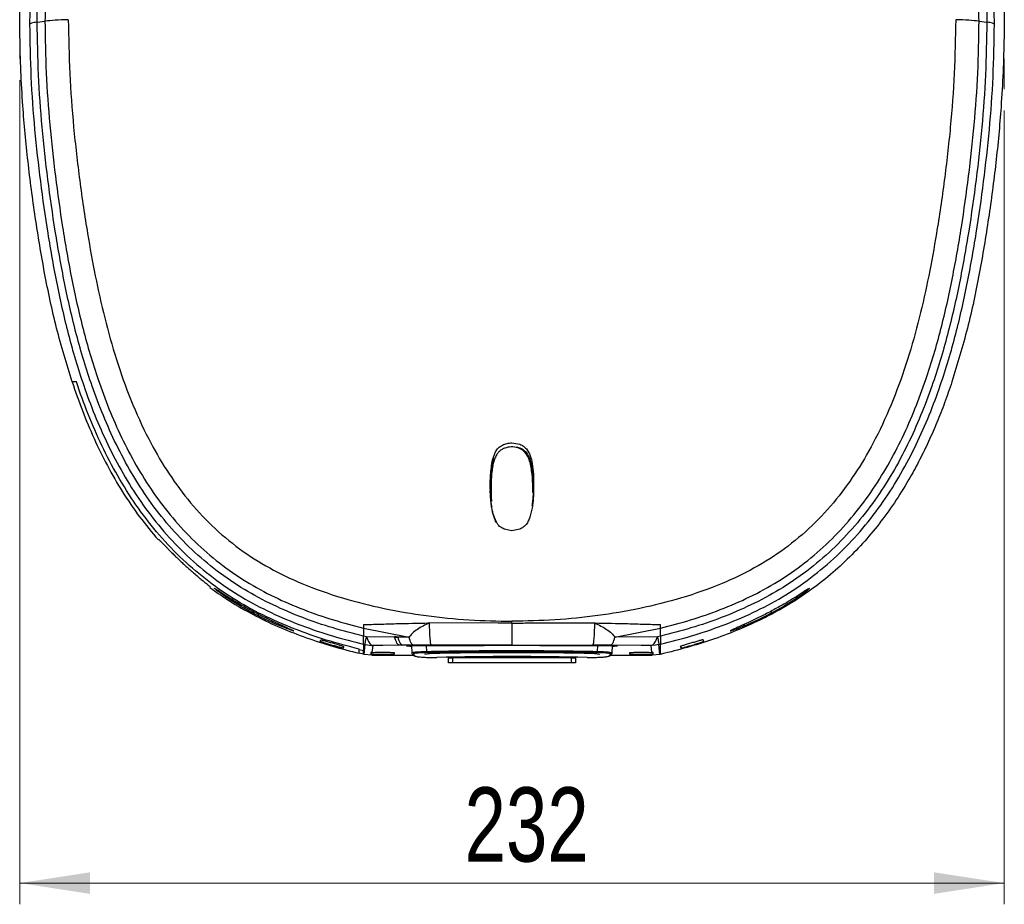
# Model space of a CAD drawing. Header units: millimetres. Extents: x 52 to 179, y 105 to 265.
# Tile 1 of 4: x 52 to 98, y 105 to 147. Entities that reach past the tile are written whole.
import ezdxf

# ---------------------------------------------------------------- set-up
doc = ezdxf.new("R2010")
doc.units = ezdxf.units.MM
doc.styles.add('SLDTEXTSTYLE0', font='TXT', dxfattribs={"width": 0.75})
doc.dimstyles.new('SLDDIMSTYLE0', dxfattribs={"dimtxt": 3.5, "dimasz": 3.302, "dimexe": 0, "dimexo": 0.0625, "dimgap": 0.875, "dimtad": 1, "dimlfac": 5, "dimrnd": 1e-09, "dimzin": 12, "dimdsep": 46, "dimtxsty": 'SLDTEXTSTYLE0', "dimsah": 1, "dimcen": 0.09, "dimadec": 0, "dimazin": 3, "dimtfac": 1, "dimtofl": 0, "dimtmove": 0, "dimatfit": 3, "dimfxl": 0, "dimfrac": 2, "dimtolj": 1, "dimtzin": 12, "dimarcsym": 0})

# ---------------------------------------------------------------- blocks, each defined once
blk = doc.blocks.new('_D')
at = {"color": 7, "linetype": 'Continuous', "lineweight": 0}
for p, q in [((51.63, 143.927), (51.63, 105.083)), ((98.034, 142.495), (98.034, 105.083)), ((51.63, 106.083), (98.034, 106.083))]:
    blk.add_line(p, q, dxfattribs=at)
at = {"color": 7, "linetype": 'Continuous', "lineweight": 18}
for points in [[(51.63, 106.083), (54.932, 105.575), (54.932, 106.591)], [(98.034, 106.083), (94.732, 106.591), (94.732, 105.575)]]:
    blk.add_solid(points, dxfattribs=at)
at = {"color": 7, "linetype": 'Continuous', "lineweight": 18, "insert": (72.594, 110.594), "char_height": 3.5, "attachment_point": 1, "style": 'SLDTEXTSTYLE0'}
blk.add_mtext('232', dxfattribs=at)

msp = doc.modelspace()

# ---------------------------------------------------------------- linework, layer by layer
at = {"color": 7, "linetype": 'Continuous', "lineweight": 25}
for p, q in [((52.4463, 146.6573), (52.8116, 146.7022)), ((96.8525, 146.7022), (97.2177, 146.6573)), ((54.294, 129.6991), (54.0916, 129.6991)), ((73.9145, 126.0297), (74.0529, 126.4014)), ((75.0323, 126.6361), (75.1952, 126.5989)), ((75.7868, 125.8523), (75.8419, 125.3518)), ((75.8511, 124.6159), (75.8393, 125.3826)), ((75.8416, 125.3518), (75.8535, 124.5834)), ((73.8219, 124.3283), (73.8106, 124.5834)), ((73.8113, 124.5834), (73.8136, 124.6159)), ((73.8243, 124.3614), (73.8129, 124.6159)), ((75.8398, 124.3614), (75.8511, 124.6159)), ((75.8535, 124.5834), (75.8421, 124.3283)), ((75.8511, 124.6159), (75.8535, 124.5834)), ((73.8243, 124.3614), (73.8219, 124.3283)), ((73.8409, 124.0815), (73.8219, 124.3283)), ((73.8432, 124.1151), (73.8243, 124.3614)), ((73.8432, 124.1151), (73.8409, 124.0815)), ((75.8398, 124.3614), (75.8421, 124.3283)), ((73.8743, 123.8547), (73.8721, 123.8205)), ((73.9192, 123.6044), (73.9171, 123.5697)), ((73.9852, 123.3252), (73.9171, 123.5697)), ((75.7923, 123.8224), (75.6795, 123.327)), ((73.9872, 123.3604), (73.9852, 123.3252)), ((74.0919, 123.1183), (74.0906, 123.0921)), ((74.4703, 122.7591), (74.4669, 122.7605)), ((74.4703, 122.7936), (74.4704, 122.7593)), ((74.832, 122.6854), (74.4704, 122.7593)), ((75.1937, 122.7593), (74.832, 122.6854)), ((74.832, 122.6854), (74.832, 122.7104)), ((75.1937, 122.7593), (75.1937, 122.7844)), ((58.1576, 122.2527), (58.173, 122.2816)), ((60.605, 120.0392), (60.5904, 120.0119)), ((61.5253, 119.4456), (61.3303, 119.575)), ((88.1419, 119.4477), (88.3372, 119.5773)), ((63.9576, 118.1777), (63.7281, 118.274)), ((67.832, 118.2628), (67.832, 118.0997)), ((67.832, 118.0996), (69.9802, 117.6739)), ((67.832, 118.0996), (67.8321, 117.7171)), ((74.1844, 118.3386), (70.9253, 118.3406)), ((74.2072, 118.3384), (74.1844, 118.3386)), ((74.2153, 118.3384), (74.2072, 118.3384)), ((74.832, 118.3373), (74.2153, 118.3384)), ((79.6835, 117.674), (81.832, 118.0996)), ((81.832, 118.0996), (81.832, 118.2628)), ((81.832, 117.7191), (81.832, 118.0996)), ((85.7024, 118.1761), (85.9313, 118.2721)), ((65.7858, 117.4773), (65.8261, 117.5531)), ((67.9702, 117.6827), (67.8321, 117.717)), ((69.2964, 117.6764), (67.9702, 117.6827)), ((69.2964, 117.6764), (69.4461, 117.6758)), ((69.2965, 117.7048), (69.2966, 117.6764)), ((69.4462, 117.6758), (69.2965, 117.7048)), ((69.9802, 117.6739), (69.4461, 117.6758)), ((81.6929, 117.6827), (79.6836, 117.674)), ((81.832, 117.7179), (81.6929, 117.6827)), ((83.8783, 117.4773), (83.838, 117.5531)), ((66.9024, 117.2344), (66.8617, 117.1579)), ((67.632, 117.0676), (67.632, 117.109)), ((67.832, 117.0201), (67.632, 117.0674)), ((67.632, 116.9413), (67.632, 117.0674)), ((67.8317, 117.3429), (67.8315, 117.3441)), ((67.8315, 117.3441), (67.9075, 117.3264)), ((67.8319, 117.3417), (67.8317, 117.3429)), ((67.832, 117.3417), (67.832, 117.0201)), ((67.832, 116.894), (67.832, 117.0201)), ((67.8552, 116.8591), (67.9084, 117.3262)), ((67.9075, 117.3264), (68.2252, 117.2856)), ((68.2252, 117.2856), (68.2689, 117.2851)), ((68.2689, 117.285), (68.231, 116.9538)), ((68.7423, 117.285), (68.269, 117.285)), ((69.5343, 117.289), (68.7424, 117.285)), ((69.6773, 117.2896), (69.5343, 117.289)), ((70.1876, 117.2918), (69.6773, 117.2896)), ((69.8784, 117.2564), (69.8587, 117.2591)), ((70.0147, 117.2376), (69.8784, 117.2564)), ((70.0147, 117.2721), (70.0147, 117.2376)), ((70.0902, 117.2334), (70.0147, 117.2376)), ((70.0879, 117.274), (70.1073, 116.9287)), ((71.0159, 117.2935), (70.1876, 117.2918)), ((70.7818, 117.2809), (70.7982, 117.0016)), ((79.4761, 117.2918), (78.6481, 117.2935)), ((78.8659, 117.0016), (78.8822, 117.2809)), ((80.9218, 117.285), (79.4764, 117.2918)), ((79.5567, 116.9292), (79.5757, 117.2659)), ((79.6494, 117.2376), (79.5738, 117.2334)), ((79.6494, 117.2376), (79.6494, 117.2721)), ((79.7857, 117.2564), (79.6494, 117.2376)), ((79.8053, 117.2591), (79.7857, 117.2564)), ((81.3942, 117.285), (80.922, 117.285)), ((81.4361, 117.2856), (81.3942, 117.285)), ((81.4321, 116.9538), (81.3943, 117.285)), ((81.5969, 117.2979), (81.4361, 117.2856)), ((81.7572, 117.3267), (81.5969, 117.2979)), ((81.7572, 117.3267), (81.8326, 117.3443)), ((81.8067, 116.8588), (81.7572, 117.3267)), ((81.832, 116.8645), (81.8321, 117.3419)), ((81.8326, 117.3432), (81.8321, 117.3419)), ((81.8326, 117.3443), (81.8326, 117.3432)), ((82.7616, 117.2344), (82.8023, 117.1579)), ((67.632, 116.9413), (67.8321, 116.8943)), ((67.632, 116.9115), (67.632, 116.9412)), ((67.832, 116.8645), (67.632, 116.9115)), ((67.8313, 116.8645), (67.832, 116.894)), ((67.8552, 116.8591), (67.832, 116.8644)), ((68.2164, 116.8179), (67.8571, 116.8586)), ((68.182, 116.9502), (68.182, 116.8674)), ((68.182, 116.8674), (68.2201, 116.863)), ((68.2181, 116.8631), (68.2181, 116.8179)), ((68.2181, 116.8179), (70.1975, 116.8179)), ((69.282, 116.9495), (69.282, 116.8669)), ((70.129, 116.8831), (70.2165, 116.7999)), ((70.1703, 116.8668), (70.2578, 116.7836)), ((71.832, 116.7294), (71.832, 116.7026)), ((71.832, 116.4626), (71.832, 116.7026)), ((71.832, 116.7026), (72.032, 116.7026)), ((72.032, 116.7026), (72.032, 116.4626)), ((77.632, 116.7026), (72.032, 116.7026)), ((77.632, 116.4626), (77.632, 116.7026)), ((77.632, 116.7026), (77.832, 116.7026)), ((77.832, 116.7026), (77.832, 116.7294)), ((77.832, 116.7026), (77.832, 116.4626)), ((79.4062, 116.7836), (79.4938, 116.8668)), ((79.4476, 116.7999), (79.5351, 116.8831)), ((79.4665, 116.8179), (81.445, 116.8179)), ((79.474, 116.9495), (79.474, 116.8669)), ((79.5351, 116.8831), (79.5362, 116.8841)), ((80.382, 116.8669), (80.382, 116.9495)), ((81.4476, 116.8179), (81.4429, 116.863)), ((81.4431, 116.863), (81.482, 116.8674)), ((81.8067, 116.8588), (81.4476, 116.8179)), ((81.482, 116.8674), (81.482, 116.9502)), ((81.832, 116.8646), (81.8086, 116.8592)), ((72.032, 116.4626), (71.832, 116.4626)), ((77.632, 116.4626), (72.032, 116.4626)), ((77.832, 116.4626), (77.632, 116.4626))]:
    msp.add_line(p, q, dxfattribs=at)
at = {"color": 7, "linetype": 'Continuous', "lineweight": 18}
for p, q in [((51.6301, 146.4139), (51.6301, 144.9268)), ((98.034, 144.9268), (98.034, 143.4948))]:
    msp.add_line(p, q, dxfattribs=at)
at = {"color": 7, "linetype": 'Continuous', "lineweight": 25, "flags": 128}
msp.add_lwpolyline([(70.1174, 116.8984), (70.1215, 116.8916), (70.129, 116.8831)], dxfattribs=at)
at = {"color": 7, "linetype": 'Continuous', "lineweight": 25}
for centre, radius, start, end in [((70.8838, 116.9921), 0.0861, 173.69968, 213.22652), ((78.7803, 116.9921), 0.0861, 326.77348, 6.30032), ((70.17, 116.926), 0.0594, 182.52941, 205.54289), ((70.1697, 116.9261), 0.0593, 226.49918, 270.51502), ((70.2573, 116.8429), 0.0593, 226.49918, 270.51502), ((79.4068, 116.8429), 0.0592, 269.47818, 313.50762), ((79.4943, 116.926), 0.0592, 269.47818, 313.50762)]:
    msp.add_arc(centre, radius, start, end, dxfattribs=at)
for centre, major_axis, start_param, end_param in [((74.832, 115.4378), (17.6886, 0), 1.3415115, 1.8000811), ((74.832, 115.4372), (17.1447, 0), 1.3418759, 1.7997167), ((74.832, 115.4246), (15.2117, 0), 1.3359645, 1.8056281)]:
    msp.add_ellipse(centre, major_axis=major_axis, ratio=0.0874929, start_param=start_param, end_param=end_param, dxfattribs=at)
for points, knots in [([(54.0916, 129.6991), (53.8353, 130.5417), (53.3212, 132.232), (52.7782, 134.8332), (52.3442, 137.4555), (51.9975, 140.0843), (51.7312, 142.9278), (51.5998, 145.9894), (51.6627, 149.2683), (51.9139, 152.5453), (52.2167, 154.7178), (52.3685, 155.8067)], [0, 0, 0, 0, 0.10010473, 0.20080908, 0.30185501, 0.40235741, 0.50226228, 0.62653182, 0.7506065, 0.87499368, 1, 1, 1, 1]), ([(52.7859, 155.6368), (52.6507, 154.6413), (52.3793, 152.6442), (52.13, 149.613), (52.1011, 147.5777), (52.0866, 146.5583)], [0, 0, 0, 0, 0.33157349, 0.66520339, 1, 1, 1, 1]), ([(52.4461, 146.6572), (52.4615, 147.677), (52.4923, 149.714), (52.7454, 152.7495), (53.0195, 154.7506), (53.1562, 155.7489)], [0, 0, 0, 0, 0.3343821, 0.6679144, 1, 1, 1, 1]), ([(53.5231, 155.771), (53.3862, 154.7755), (53.1119, 152.7799), (52.859, 149.752), (52.8274, 147.7198), (52.8115, 146.7022)], [0, 0, 0, 0, 0.33198902, 0.66550133, 1, 1, 1, 1]), ([(97.2961, 155.8068), (97.4477, 154.7179), (97.7507, 152.54), (98.0027, 149.2496), (98.0642, 145.9507), (97.9292, 142.8738), (97.66, 140.0278), (97.3131, 137.4118), (96.8812, 134.8091), (96.3405, 132.2241), (95.8285, 130.5408), (95.5725, 129.6991)], [0, 0, 0, 0, 0.1250027, 0.2500006, 0.3749983, 0.4999948, 0.6000002, 0.6999947, 0.8000139, 0.9000035, 1, 1, 1, 1]), ([(96.8525, 146.7022), (96.8367, 147.7198), (96.805, 149.752), (96.5522, 152.7799), (96.2778, 154.7755), (96.141, 155.771)], [0, 0, 0, 0, 0.3344987, 0.668011, 1, 1, 1, 1]), ([(96.5078, 155.7489), (96.6445, 154.7506), (96.9186, 152.7495), (97.1717, 149.714), (97.2025, 147.677), (97.2179, 146.6572)], [0, 0, 0, 0, 0.33208565, 0.66561799, 1, 1, 1, 1]), ([(97.5775, 146.5583), (97.563, 147.5777), (97.5341, 149.613), (97.2848, 152.6442), (97.0134, 154.6413), (96.8781, 155.6368)], [0, 0, 0, 0, 0.3347966, 0.6684265, 1, 1, 1, 1]), ([(53.9133, 146.7715), (53.697, 146.7646), (53.2734, 146.7509), (52.9633, 146.7183), (52.8116, 146.7023)], [0, 0, 0, 0, 0.5107212, 1, 1, 1, 1]), ([(52.8116, 146.7023), (52.8242, 145.8875), (52.8492, 144.2595), (53.0251, 141.8233), (53.2885, 139.4024), (53.6313, 136.9934), (54.0489, 134.5877), (54.5865, 132.1819), (55.1909, 130.127), (55.8192, 128.4285), (56.4118, 127.0766), (57.1026, 125.7544), (57.9027, 124.4793), (58.8204, 123.2721), (59.8606, 122.1533), (61.0199, 121.1465), (62.2818, 120.2749), (63.6173, 119.5484), (64.9995, 118.9562), (66.4049, 118.4691), (67.3586, 118.2222), (67.832, 118.0996)], [0, 0, 0, 0, 0.0696929, 0.1392494, 0.2085678, 0.277554, 0.3468115, 0.4167686, 0.4877009, 0.5293134, 0.5711892, 0.6135444, 0.6564584, 0.6994508, 0.7427066, 0.7865244, 0.8301435, 0.8732523, 0.9159813, 0.9582971, 1, 1, 1, 1]), ([(53.9133, 146.7715), (53.9277, 145.9277), (53.9563, 144.2401), (54.1494, 141.7119), (54.437, 139.1942), (54.7825, 136.8553), (55.1708, 134.6953), (55.6116, 132.7147), (56.159, 130.7586), (56.8374, 128.8441), (57.6288, 127.0951), (58.5279, 125.5282), (59.5177, 124.1533), (60.6635, 122.9031), (61.9602, 121.811), (63.3915, 120.9017), (65.0229, 120.1273), (66.8312, 119.4932), (68.7953, 119.0004), (70.7882, 118.6648), (72.8035, 118.4591), (74.1553, 118.434), (74.832, 118.4214)], [0, 0, 0, 0, 0.062602, 0.1252108, 0.1877621, 0.2501875, 0.3001051, 0.3500723, 0.4002314, 0.4502792, 0.5002158, 0.5420583, 0.5837456, 0.6252931, 0.667195, 0.7087756, 0.7503756, 0.8005391, 0.8503093, 0.9000244, 0.9499488, 1, 1, 1, 1]), ([(95.7508, 146.7715), (95.7365, 145.9277), (95.7078, 144.2401), (95.5147, 141.7119), (95.2271, 139.1942), (94.8816, 136.8553), (94.4933, 134.6953), (94.0525, 132.7146), (93.5051, 130.7586), (92.8267, 128.8441), (92.0353, 127.095), (91.1362, 125.5282), (90.1464, 124.1533), (89.0006, 122.903), (87.7039, 121.811), (86.2725, 120.9017), (84.6412, 120.1272), (82.8329, 119.4932), (80.8688, 119.0003), (78.8758, 118.6648), (76.8606, 118.459), (75.5088, 118.4339), (74.832, 118.4213)], [0, 0, 0, 0, 0.0626019, 0.1252107, 0.1877618, 0.2501871, 0.3001047, 0.3500719, 0.4002309, 0.4502787, 0.5002154, 0.5420579, 0.5837453, 0.6252928, 0.6671949, 0.7087755, 0.7503756, 0.8005392, 0.8503093, 0.9000244, 0.9499489, 1, 1, 1, 1]), ([(81.832, 118.0995), (82.3054, 118.2221), (83.2592, 118.469), (84.6645, 118.9561), (86.0468, 119.5483), (87.3823, 120.2748), (88.6442, 121.1464), (89.8035, 122.1532), (90.8437, 123.272), (91.7614, 124.4793), (92.5615, 125.7544), (93.2524, 127.0765), (93.8449, 128.4285), (94.4733, 130.127), (95.0776, 132.1818), (95.6152, 134.5877), (96.0328, 136.9934), (96.3756, 139.4024), (96.6391, 141.8233), (96.8149, 144.2595), (96.84, 145.8875), (96.8525, 146.7023)], [0, 0, 0, 0, 0.0417029, 0.0840188, 0.1267478, 0.1698568, 0.213476, 0.2572941, 0.30055, 0.3435425, 0.3864566, 0.4288119, 0.4706877, 0.5123001, 0.5832324, 0.6531893, 0.7224467, 0.7914327, 0.8607509, 0.9303073, 1, 1, 1, 1]), ([(96.8525, 146.7023), (96.7008, 146.7182), (96.3907, 146.7509), (95.9671, 146.7646), (95.7508, 146.7715)], [0, 0, 0, 0, 0.4892751, 1, 1, 1, 1]), ([(52.446, 146.6572), (52.3444, 146.642), (52.1441, 146.6118), (52.1056, 146.5759), (52.0866, 146.5583)], [0, 0, 0, 0, 0.5073786, 1, 1, 1, 1]), ([(52.0866, 146.5583), (52.1002, 145.7294), (52.1273, 144.0742), (52.3105, 141.5994), (52.5818, 139.1434), (52.9334, 136.6991), (53.3646, 134.2534), (53.9245, 131.7991), (54.5577, 129.6971), (55.2186, 127.9547), (55.8449, 126.563), (56.5772, 125.1996), (57.4267, 123.8832), (58.4019, 122.6366), (59.5064, 121.4819), (60.7345, 120.4452), (62.0647, 119.5503), (63.4645, 118.8095), (64.9034, 118.2067), (66.3588, 117.7135), (67.3439, 117.465), (67.832, 117.3418)], [0, 0, 0, 0, 0.0689098, 0.1376079, 0.2059642, 0.2739302, 0.3423635, 0.4118142, 0.4825327, 0.5241986, 0.5662706, 0.609004, 0.6524217, 0.6960275, 0.7400438, 0.7846737, 0.8290125, 0.8727043, 0.9157819, 0.9582625, 1, 1, 1, 1]), ([(67.8321, 117.7188), (67.3514, 117.8416), (66.383, 118.0889), (64.9559, 118.5776), (63.552, 119.1714), (62.1937, 119.8971), (60.908, 120.7693), (59.7223, 121.7771), (58.6546, 122.8995), (57.7092, 124.1135), (56.8826, 125.3989), (56.1671, 126.7347), (55.5528, 128.103), (54.9013, 129.824), (54.2745, 131.9087), (53.7182, 134.3517), (53.2881, 136.7956), (52.9367, 139.2426), (52.6663, 141.7015), (52.4846, 144.1759), (52.4589, 145.8296), (52.446, 146.6572)], [0, 0, 0, 0, 0.0416765, 0.0839597, 0.1266178, 0.169635, 0.2131354, 0.2568913, 0.3001078, 0.3430566, 0.3859737, 0.4283664, 0.4702697, 0.5119242, 0.5829173, 0.6529676, 0.7222976, 0.79133, 0.8606759, 0.9302685, 1, 1, 1, 1]), ([(97.2179, 146.6573), (97.205, 145.8296), (97.1793, 144.1759), (96.9976, 141.7015), (96.7271, 139.2426), (96.3757, 136.7956), (95.9456, 134.3517), (95.3894, 131.9088), (94.7626, 129.8241), (94.1111, 128.1031), (93.4967, 126.7348), (92.7813, 125.399), (91.9547, 124.1136), (91.0094, 122.8997), (89.9416, 121.7773), (88.756, 120.7695), (87.4703, 119.8973), (86.112, 119.1716), (84.7082, 118.5778), (83.2811, 118.0891), (82.3127, 117.8418), (81.832, 117.7191)], [0, 0, 0, 0, 0.0697319, 0.1393248, 0.2086712, 0.2777041, 0.3470345, 0.417085, 0.4880783, 0.5297327, 0.571636, 0.6140286, 0.6569454, 0.6998939, 0.7431101, 0.7868655, 0.8303656, 0.8733824, 0.9160404, 0.9583236, 1, 1, 1, 1]), ([(81.8321, 117.3418), (82.3203, 117.465), (83.3053, 117.7135), (84.7607, 118.2068), (86.1996, 118.8095), (87.5994, 119.5504), (88.9296, 120.4452), (90.1577, 121.4819), (91.2622, 122.6366), (92.2374, 123.8832), (93.0869, 125.1996), (93.8192, 126.563), (94.4455, 127.9547), (95.1064, 129.6971), (95.7396, 131.7992), (96.2995, 134.2534), (96.7307, 136.6992), (97.0823, 139.1434), (97.3535, 141.5994), (97.5368, 144.0742), (97.5639, 145.7294), (97.5775, 146.5582)], [0, 0, 0, 0, 0.04173749, 0.08421816, 0.1272958, 0.17098767, 0.21532658, 0.25995651, 0.30397288, 0.34757876, 0.39099646, 0.43372985, 0.47580189, 0.51746775, 0.5881862, 0.6576369, 0.72607009, 0.79403605, 0.86239224, 0.93109025, 1, 1, 1, 1]), ([(97.5775, 146.5583), (97.5585, 146.5759), (97.5199, 146.6118), (97.3195, 146.642), (97.2179, 146.6573)], [0, 0, 0, 0, 0.4926219, 1, 1, 1, 1]), ([(54.0916, 129.6991), (54.2485, 129.2465), (54.5609, 128.3451), (55.1153, 127.0304), (55.7421, 125.7495), (56.455, 124.5172), (57.2503, 123.3368), (57.8557, 122.6135), (58.1576, 122.2527)], [0, 0, 0, 0, 0.1682246, 0.3350451, 0.5008456, 0.6688534, 0.8348266, 1, 1, 1, 1]), ([(67.632, 117.109), (67.1106, 117.2444), (66.0698, 117.5147), (64.5478, 118.0506), (63.0727, 118.6963), (61.6689, 119.4752), (60.3591, 120.3944), (59.1528, 121.4465), (58.0595, 122.6207), (57.0841, 123.8988), (56.2254, 125.2618), (55.4786, 126.6938), (54.8289, 128.1755), (54.4722, 129.1917), (54.294, 129.6991)], [0, 0, 0, 0, 0.08375113, 0.16715963, 0.25061584, 0.33391239, 0.41637215, 0.49898863, 0.58237501, 0.66543506, 0.74865589, 0.8325727, 0.91638778, 1, 1, 1, 1]), ([(95.5725, 129.6991), (95.4606, 129.3724), (95.24, 128.7283), (94.8706, 127.7912), (94.4787, 126.8939), (94.0614, 126.0372), (93.5619, 125.1147), (92.9633, 124.1399), (92.246, 123.1312), (91.4756, 122.1957), (90.6404, 121.3211), (89.7366, 120.5103), (88.7615, 119.767), (87.7308, 119.1039), (86.6577, 118.5275), (85.5407, 118.0225), (84.4004, 117.5907), (83.2257, 117.2138), (82.4339, 117.0132), (82.032, 116.9115)], [0, 0, 0, 0, 0.0528539, 0.1042072, 0.1541326, 0.2027089, 0.2500219, 0.3146596, 0.377666, 0.4393413, 0.5000054, 0.5626079, 0.6250042, 0.6874752, 0.7500111, 0.811285, 0.8749908, 0.9365593, 1, 1, 1, 1]), ([(74.0529, 126.4014), (74.0954, 126.4668), (74.1803, 126.5977), (74.3767, 126.7314), (74.5979, 126.8135), (74.754, 126.8219), (74.832, 126.8262)], [0, 0, 0, 0, 0.2499075, 0.4998776, 0.7499389, 1, 1, 1, 1]), ([(74.832, 126.8262), (74.9582, 126.8144), (75.1476, 126.7966), (75.375, 126.6802), (75.4649, 126.5922), (75.5099, 126.5482)], [0, 0, 0, 0, 0.4992815, 0.7493302, 1, 1, 1, 1]), ([(75.1798, 126.5666), (75.0766, 126.5976), (74.8707, 126.6596), (74.5982, 126.6218), (74.3988, 126.545), (74.2625, 126.4593), (74.1703, 126.3628), (74.1094, 126.2753), (74.0477, 126.1664), (73.9849, 126.008), (73.9333, 125.8069), (73.8914, 125.5641), (73.863, 125.2847), (73.8442, 124.9297), (73.8439, 124.5432), (73.8501, 124.2457), (73.8663, 124.0899), (73.868, 124.0741)], [0, 0, 0, 0, 0.0926341, 0.1848419, 0.2313207, 0.2779649, 0.3234489, 0.3464525, 0.3708199, 0.4325456, 0.494501, 0.5519639, 0.6477335, 0.7399171, 0.8628028, 0.9860324, 1, 1, 1, 1]), ([(75.8143, 124.4892), (75.8152, 124.6175), (75.8175, 124.9567), (75.7792, 125.4044), (75.7078, 125.821), (75.6157, 126.1263), (75.4833, 126.3566), (75.3229, 126.4987), (75.228, 126.5437), (75.1798, 126.5666)], [0, 0, 0, 0, 0.16876098, 0.44609024, 0.58922909, 0.72332376, 0.86348388, 0.93063766, 1, 1, 1, 1]), ([(75.1952, 126.5989), (75.2446, 126.5755), (75.3435, 126.5287), (75.509, 126.384), (75.6504, 126.1464), (75.7433, 125.8343), (75.7935, 125.5849), (75.8043, 125.4401), (75.8071, 125.4034)], [0, 0, 0, 0, 0.1152393, 0.2304485, 0.4602486, 0.6908321, 0.9216288, 1, 1, 1, 1]), ([(75.5099, 126.5482), (75.5791, 126.4415), (75.7178, 126.2277), (75.7638, 125.9776), (75.7868, 125.8523)], [0, 0, 0, 0, 0.4990565, 1, 1, 1, 1]), ([(73.8113, 124.5834), (73.8069, 124.8311), (73.7984, 125.316), (73.8764, 125.7952), (73.9145, 126.0297)], [0, 0, 0, 0, 0.5107709, 1, 1, 1, 1]), ([(73.8522, 125.4938), (73.8554, 125.5383), (73.8666, 125.6907), (73.9056, 125.8993), (73.9707, 126.0514), (73.9931, 126.1036)], [0, 0, 0, 0, 0.2129464, 0.7298378, 1, 1, 1, 1]), ([(73.8366, 125.4497), (73.8315, 125.4133), (73.7931, 125.1374), (73.8039, 124.8582), (73.8133, 124.6159)], [0, 0, 0, 0, 0.1318691, 1, 1, 1, 1]), ([(73.8721, 123.8205), (73.8717, 123.8231), (73.871, 123.8277), (73.8699, 123.836), (73.8681, 123.8482), (73.8651, 123.8701), (73.8599, 123.9099), (73.851, 123.9821), (73.8449, 124.0426), (73.8409, 124.0815)], [0, 0, 0, 0, 0.0297592, 0.0531911, 0.0951636, 0.1704836, 0.3057295, 0.5534112, 1, 1, 1, 1]), ([(73.8743, 123.8547), (73.8743, 123.8547), (73.8743, 123.8548), (73.8742, 123.8552), (73.8741, 123.8558), (73.874, 123.857), (73.8736, 123.8592), (73.873, 123.8638), (73.8717, 123.873), (73.8691, 123.8914), (73.8641, 123.9288), (73.8544, 124.005), (73.8477, 124.0709), (73.8432, 124.1151)], [0, 0, 0, 0, 0.0010627, 0.0020514, 0.0040383, 0.0081916, 0.0153805, 0.0305078, 0.0606994, 0.1213929, 0.2435906, 0.491953, 1, 1, 1, 1]), ([(75.79, 123.8566), (75.8009, 123.9404), (75.8172, 124.0653), (75.8296, 124.2122), (75.8349, 124.2856), (75.8374, 124.3232), (75.8386, 124.3422), (75.8392, 124.3518), (75.8395, 124.3562), (75.8396, 124.3581), (75.8396, 124.3587), (75.8397, 124.3591), (75.8397, 124.3596), (75.8397, 124.3599), (75.8397, 124.3604), (75.8397, 124.3605), (75.8397, 124.3607), (75.8397, 124.3608), (75.8397, 124.3609), (75.8398, 124.3612), (75.8398, 124.3613), (75.8398, 124.3614)], [0, 0, 0, 0, 0.4990701, 0.7433795, 0.8694332, 0.9334386, 0.9656861, 0.9818718, 0.9899787, 0.992038, 0.9930563, 0.993604, 0.994215, 0.9969852, 0.9972615, 0.9975185, 0.9977741, 0.9980563, 0.998396, 0.9988197, 1, 1, 1, 1]), ([(75.8421, 124.3283), (75.8421, 124.3283), (75.8421, 124.3283), (75.8421, 124.3281), (75.8421, 124.328), (75.8421, 124.3279), (75.8421, 124.3277), (75.8421, 124.3271), (75.842, 124.3266), (75.842, 124.3258), (75.8419, 124.325), (75.8418, 124.3232), (75.8416, 124.3187), (75.841, 124.3091), (75.8398, 124.2901), (75.8373, 124.2524), (75.8319, 124.1788), (75.8195, 124.0317), (75.8032, 123.9065), (75.7923, 123.8224)], [0, 0, 0, 0, 0.0009917, 0.0013367, 0.0016134, 0.0018553, 0.0020968, 0.0026581, 0.0057202, 0.0069736, 0.0080026, 0.0099162, 0.0180211, 0.0342107, 0.0664611, 0.1304733, 0.2565406, 0.5008763, 1, 1, 1, 1]), ([(73.9171, 123.5697), (73.9167, 123.5718), (73.9157, 123.5761), (73.9141, 123.5836), (73.9116, 123.5951), (73.9073, 123.6155), (73.8999, 123.6528), (73.887, 123.7227), (73.878, 123.7818), (73.8721, 123.8205)], [0, 0, 0, 0, 0.0253522, 0.0507447, 0.0910314, 0.1636003, 0.2957551, 0.5395008, 1, 1, 1, 1]), ([(73.9872, 123.3604), (73.9809, 123.3791), (73.968, 123.4173), (73.9442, 123.4984), (73.9294, 123.5615), (73.9192, 123.6044)], [0, 0, 0, 0, 0.2334059, 0.4777399, 1, 1, 1, 1]), ([(75.79, 123.8566), (75.7905, 123.8516), (75.7915, 123.8416), (75.792, 123.8288), (75.7923, 123.8224)], [0, 0, 0, 0, 0.5, 1, 1, 1, 1]), ([(74.0906, 123.0921), (74.0711, 123.128), (74.0302, 123.2032), (74.0006, 123.2833), (73.9852, 123.3252)], [0, 0, 0, 0, 0.4781303, 1, 1, 1, 1]), ([(74.0923, 123.1279), (74.087, 123.1371), (74.0764, 123.1556), (74.0566, 123.1933), (74.0243, 123.2606), (74.002, 123.3205), (73.9872, 123.3604)], [0, 0, 0, 0, 0.1250982, 0.2500878, 0.5000864, 1, 1, 1, 1]), ([(74.4669, 122.7605), (74.3898, 122.7997), (74.2356, 122.8783), (74.139, 123.0208), (74.0906, 123.0921)], [0, 0, 0, 0, 0.4997184, 1, 1, 1, 1]), ([(75.6795, 123.327), (75.6295, 123.2085), (75.5547, 123.0307), (75.3712, 122.8444), (75.2547, 122.7883), (75.1963, 122.7602)], [0, 0, 0, 0, 0.4994223, 0.7489474, 1, 1, 1, 1]), ([(75.6775, 123.3622), (75.6777, 123.356), (75.6781, 123.3435), (75.679, 123.3325), (75.6795, 123.327)], [0, 0, 0, 0, 0.5, 1, 1, 1, 1]), ([(58.173, 122.2816), (58.1782, 122.2787), (58.1888, 122.2729), (58.2482, 122.2129), (58.3134, 122.1454), (58.3921, 122.0634), (58.4957, 121.9559), (58.6268, 121.8211), (58.7524, 121.694), (58.8942, 121.5526), (59.0475, 121.4031), (59.1993, 121.2584), (59.3581, 121.1102), (59.5163, 120.9662), (59.6729, 120.8268), (59.8489, 120.6733), (60.0401, 120.511), (60.2336, 120.3506), (60.3944, 120.2196), (60.5145, 120.1215), (60.5924, 120.056), (60.6008, 120.0448), (60.605, 120.0392)], [0, 0, 0, 0, 0.0612874, 0.1249429, 0.1540582, 0.1846008, 0.2499647, 0.2867678, 0.3284503, 0.3750189, 0.4167119, 0.4604744, 0.5000812, 0.5442968, 0.5859819, 0.6251466, 0.6881056, 0.7501008, 0.8118106, 0.8739897, 0.9366995, 1, 1, 1, 1]), ([(60.5904, 120.0119), (60.94, 119.766), (61.638, 119.2747), (62.7668, 118.6468), (63.9341, 118.1), (65.1416, 117.6323), (66.371, 117.2318), (67.2108, 117.0185), (67.632, 116.9115)], [0, 0, 0, 0, 0.1654477, 0.3304391, 0.499511, 0.664439, 0.8317025, 1, 1, 1, 1]), ([(61.3303, 119.575), (61.2142, 119.6564), (60.9822, 119.8193), (60.8071, 119.9599), (60.7784, 119.9954), (60.9073, 119.9169), (61.1817, 119.7379), (61.5821, 119.4842), (62.0764, 119.1875), (62.4445, 118.9876), (62.6285, 118.8876)], [0, 0, 0, 0, 0.12499421, 0.24997574, 0.37496524, 0.49995496, 0.62495014, 0.74995997, 0.87496907, 1, 1, 1, 1]), ([(88.3372, 119.5773), (88.4527, 119.6584), (88.6837, 119.8207), (88.8573, 119.9602), (88.885, 119.9949), (88.7553, 119.916), (88.4807, 119.7369), (88.0805, 119.4833), (87.5869, 119.1871), (87.2193, 118.9874), (87.0355, 118.8876)], [0, 0, 0, 0, 0.1249972, 0.2499811, 0.3749681, 0.4999593, 0.6249552, 0.7499598, 0.8749769, 1, 1, 1, 1]), ([(61.3303, 119.575), (61.344, 119.5679), (61.3714, 119.5536), (61.4205, 119.5485), (61.4579, 119.5502), (61.4786, 119.5574), (61.4815, 119.5584)], [0, 0, 0, 0, 0.3159792, 0.632916, 0.9495897, 1, 1, 1, 1]), ([(62.5908, 118.8166), (62.4722, 118.8808), (62.2349, 119.0092), (61.9014, 119.2062), (61.6609, 119.3551), (61.5492, 119.4297), (61.5253, 119.4456)], [0, 0, 0, 0, 0.30568551, 0.61146393, 0.91711573, 1, 1, 1, 1]), ([(87.0732, 118.8167), (87.1923, 118.8811), (87.4304, 119.0099), (87.7651, 119.2077), (88.006, 119.357), (88.118, 119.4318), (88.1419, 119.4477)], [0, 0, 0, 0, 0.3056507, 0.6113297, 0.9169846, 1, 1, 1, 1]), ([(88.1895, 119.5592), (88.1911, 119.5587), (88.2106, 119.552), (88.2469, 119.5508), (88.296, 119.5558), (88.3235, 119.5702), (88.3372, 119.5773)], [0, 0, 0, 0, 0.0291, 0.3528806, 0.6769303, 1, 1, 1, 1]), ([(62.6304, 118.8913), (62.626, 118.883), (62.6146, 118.8616), (62.5972, 118.8288), (62.5933, 118.8214), (62.5908, 118.8167)], [0, 0, 0, 0, 0.1818426, 0.466924, 1, 1, 1, 1]), ([(62.6285, 118.8876), (62.8121, 118.7924), (63.1792, 118.6019), (63.6946, 118.3585), (64.1233, 118.1652), (64.4239, 118.0324), (64.566, 117.9642), (64.5324, 117.9646), (64.3356, 118.029), (64.0836, 118.1282), (63.9576, 118.1777)], [0, 0, 0, 0, 0.1250244, 0.2500365, 0.3750428, 0.5000395, 0.6250323, 0.7500244, 0.8750081, 1, 1, 1, 1]), ([(87.0355, 118.8876), (86.8523, 118.7925), (86.4857, 118.6023), (85.9711, 118.3593), (85.5426, 118.166), (85.2419, 118.0331), (85.099, 117.9646), (85.1313, 117.9645), (85.3262, 118.0282), (85.577, 118.1268), (85.7024, 118.1761)], [0, 0, 0, 0, 0.1250217, 0.2500382, 0.3750396, 0.5000351, 0.625027, 0.7500168, 0.875004, 1, 1, 1, 1]), ([(87.0338, 118.891), (87.0382, 118.8827), (87.0495, 118.8615), (87.0668, 118.8288), (87.0707, 118.8215), (87.0732, 118.8167)], [0, 0, 0, 0, 0.1801863, 0.4658394, 1, 1, 1, 1]), ([(63.7281, 118.274), (63.7049, 118.2837), (63.5829, 118.3346), (63.3223, 118.4525), (62.9618, 118.6236), (62.7145, 118.7523), (62.5908, 118.8166)], [0, 0, 0, 0, 0.0725599, 0.3817037, 0.6908536, 1, 1, 1, 1]), ([(74.832, 118.3367), (74.832, 118.3508), (74.832, 118.3789), (74.832, 118.4072), (74.832, 118.4214)], [0, 0, 0, 0, 0.5006462, 1, 1, 1, 1]), ([(85.9313, 118.2721), (85.9549, 118.2819), (86.0774, 118.3329), (86.3391, 118.4512), (86.7009, 118.6229), (86.9491, 118.7521), (87.0732, 118.8167)], [0, 0, 0, 0, 0.0734866, 0.3823207, 0.6911658, 1, 1, 1, 1]), ([(63.9576, 118.1777), (63.9437, 118.1854), (63.9158, 118.2007), (63.8835, 118.2392), (63.864, 118.2697), (63.8586, 118.2891), (63.8583, 118.2902)], [0, 0, 0, 0, 0.3263888, 0.6537574, 0.9808568, 1, 1, 1, 1]), ([(67.832, 118.2628), (68.0857, 118.2709), (68.5931, 118.2869), (69.6254, 118.3165), (70.4053, 118.331), (70.9253, 118.3406)], [0, 0, 0, 0, 0.2500328, 0.5000231, 1, 1, 1, 1]), ([(70.9253, 118.3406), (70.7326, 118.2464), (70.4434, 118.105), (70.1259, 117.8645), (70.0287, 117.7374), (69.9802, 117.6739)], [0, 0, 0, 0, 0.49968338, 0.75014132, 1, 1, 1, 1]), ([(70.9253, 118.3406), (70.9295, 118.1985), (70.9381, 117.9077), (70.9603, 117.5715), (70.987, 117.3431), (71.0064, 117.3098), (71.0159, 117.2935)], [0, 0, 0, 0, 0.2442989, 0.4999998, 0.7557008, 1, 1, 1, 1]), ([(74.832, 118.3349), (74.9323, 118.3351), (75.1329, 118.3357), (75.3335, 118.3383), (75.4338, 118.3396)], [0, 0, 0, 0, 0.4999998, 1, 1, 1, 1]), ([(74.832, 118.3373), (74.832, 118.1958), (74.832, 117.9061), (74.832, 117.5718), (74.832, 117.3446), (74.832, 117.3115), (74.832, 117.2953)], [0, 0, 0, 0, 0.244433, 0.5001375, 0.7557685, 1, 1, 1, 1]), ([(75.4338, 118.3396), (75.985, 118.3399), (77.0873, 118.3405), (78.1882, 118.3406), (78.7387, 118.3407)], [0, 0, 0, 0, 0.500061, 1, 1, 1, 1]), ([(78.6481, 117.2935), (78.6579, 117.3104), (78.6774, 117.3443), (78.7037, 117.5724), (78.7258, 117.9046), (78.7344, 118.1953), (78.7387, 118.3407)], [0, 0, 0, 0, 0.2500086, 0.5, 0.7499914, 1, 1, 1, 1]), ([(78.7387, 118.3407), (79.2586, 118.331), (80.0386, 118.3165), (81.0709, 118.2869), (81.5783, 118.2709), (81.832, 118.2628)], [0, 0, 0, 0, 0.4999769, 0.7499673, 1, 1, 1, 1]), ([(78.7387, 118.3407), (78.9313, 118.2465), (79.2204, 118.1051), (79.538, 117.8647), (79.6351, 117.7375), (79.6835, 117.674)], [0, 0, 0, 0, 0.4997156, 0.7501263, 1, 1, 1, 1]), ([(85.7024, 118.1761), (85.7163, 118.1837), (85.7442, 118.1991), (85.7768, 118.2375), (85.7966, 118.2691), (85.8023, 118.2896), (85.8029, 118.2917)], [0, 0, 0, 0, 0.3205464, 0.6420562, 0.9633014, 1, 1, 1, 1]), ([(66.8617, 117.1579), (66.8538, 117.1586), (66.8416, 117.1597), (66.7726, 117.1761), (66.68, 117.1997), (66.5268, 117.2408), (66.3174, 117.3011), (66.1087, 117.3649), (65.9592, 117.4135), (65.8706, 117.4439), (65.8033, 117.468), (65.7927, 117.4736), (65.7858, 117.4773)], [0, 0, 0, 0, 0.1183658, 0.1826677, 0.2503105, 0.3751722, 0.5000386, 0.6248984, 0.749737, 0.8140415, 0.877238, 1, 1, 1, 1]), ([(65.8261, 117.5531), (65.8341, 117.5519), (65.8463, 117.5502), (65.915, 117.5309), (66.0058, 117.5044), (66.1569, 117.4595), (66.366, 117.3974), (66.5751, 117.3357), (66.7267, 117.2911), (66.8173, 117.2636), (66.885, 117.2425), (66.8955, 117.2376), (66.9024, 117.2344)], [0, 0, 0, 0, 0.1207665, 0.1844731, 0.2502861, 0.3751393, 0.500001, 0.6248659, 0.7497129, 0.8159252, 0.8797396, 1, 1, 1, 1]), ([(67.832, 117.3491), (67.832, 117.3783), (67.832, 117.4368), (67.8321, 117.6248), (67.8321, 117.7188)], [0, 0, 0, 0, 0.4998379, 1, 1, 1, 1]), ([(67.9078, 117.3323), (67.9105, 117.3605), (67.9157, 117.4168), (67.9521, 117.5941), (67.9702, 117.6827)], [0, 0, 0, 0, 0.4999957, 1, 1, 1, 1]), ([(67.9702, 117.6827), (68.009, 117.5831), (68.0865, 117.3839), (68.1802, 117.3223), (68.2271, 117.2914)], [0, 0, 0, 0, 0.4999989, 1, 1, 1, 1]), ([(70.1876, 117.2918), (70.1498, 117.3118), (70.0742, 117.3517), (70.0115, 117.5665), (69.9802, 117.6739)], [0, 0, 0, 0, 0.50001307, 1, 1, 1, 1]), ([(81.436, 117.2914), (81.4828, 117.3222), (81.5766, 117.3838), (81.6541, 117.5831), (81.6929, 117.6827)], [0, 0, 0, 0, 0.5000008, 1, 1, 1, 1]), ([(81.6929, 117.6827), (81.711, 117.594), (81.7472, 117.4167), (81.753, 117.3605), (81.7559, 117.3324)], [0, 0, 0, 0, 0.5000027, 1, 1, 1, 1]), ([(81.832, 117.7178), (81.832, 117.6243), (81.8321, 117.4368), (81.8321, 117.3783), (81.832, 117.3491)], [0, 0, 0, 0, 0.4991635, 1, 1, 1, 1]), ([(83.838, 117.5531), (83.83, 117.5519), (83.8177, 117.5502), (83.7491, 117.5309), (83.6583, 117.5044), (83.5071, 117.4595), (83.2981, 117.3974), (83.0889, 117.3357), (82.9373, 117.2911), (82.8467, 117.2636), (82.779, 117.2425), (82.7685, 117.2376), (82.7616, 117.2344)], [0, 0, 0, 0, 0.1207631, 0.1844705, 0.2502862, 0.3751393, 0.500001, 0.624866, 0.7497129, 0.8159227, 0.8797363, 1, 1, 1, 1]), ([(82.8023, 117.1579), (82.8102, 117.1586), (82.8225, 117.1597), (82.8915, 117.1761), (82.9841, 117.1997), (83.1372, 117.2407), (83.315, 117.2922), (83.458, 117.3347), (83.5908, 117.3764), (83.7073, 117.4144), (83.7935, 117.4439), (83.8608, 117.468), (83.8713, 117.4736), (83.8783, 117.4773)], [0, 0, 0, 0, 0.1182831, 0.1825425, 0.250142, 0.3749197, 0.4997021, 0.567594, 0.6319917, 0.7499055, 0.8141639, 0.8773169, 1, 1, 1, 1]), ([(69.8587, 117.2591), (69.8532, 117.2608), (69.8432, 117.2639), (69.9066, 117.2687), (70.0161, 117.2727), (70.1684, 117.276), (70.373, 117.279), (70.556, 117.28), (70.6741, 117.2806)], [0, 0, 0, 0, 0.1739963, 0.3154864, 0.5001653, 0.6308308, 0.7615626, 1, 1, 1, 1]), ([(70.1162, 116.9292), (70.1174, 116.9353), (70.1202, 116.9496), (70.2444, 116.9706), (70.4534, 116.9891), (70.6572, 116.9982), (70.7762, 117.0011), (70.7982, 117.0016)], [0, 0, 0, 0, 0.19184711, 0.44425651, 0.69502899, 0.94364284, 1, 1, 1, 1]), ([(70.6742, 117.2806), (71.3631, 117.2827), (72.741, 117.2868), (74.135, 117.2874), (74.832, 117.2877)], [0, 0, 0, 0, 0.5000007, 1, 1, 1, 1]), ([(70.7982, 117.0016), (70.8372, 117.0024), (71.032, 117.0063), (71.8547, 117.0215), (73.2676, 117.0391), (75.158, 117.0444), (77.0302, 117.0337), (78.2545, 117.0123), (78.8659, 117.0016)], [0, 0, 0, 0, 0.0147502, 0.0737561, 0.3101075, 0.5398553, 0.7702517, 1, 1, 1, 1]), ([(74.832, 117.2953), (74.5066, 117.2953), (73.8702, 117.2953), (72.8996, 117.295), (71.9527, 117.2945), (71.3173, 117.2938), (71.0159, 117.2935)], [0, 0, 0, 0, 0.255743, 0.4999966, 0.7628031, 1, 1, 1, 1]), ([(74.832, 117.2953), (75.1575, 117.2953), (75.7938, 117.2953), (76.7645, 117.295), (77.7113, 117.2945), (78.3467, 117.2938), (78.6481, 117.2935)], [0, 0, 0, 0, 0.255755, 0.4999965, 0.7628131, 1, 1, 1, 1]), ([(74.832, 117.2877), (75.529, 117.2874), (76.9231, 117.2868), (78.301, 117.2827), (78.9899, 117.2806)], [0, 0, 0, 0, 0.4999993, 1, 1, 1, 1]), ([(78.8659, 117.0016), (78.9612, 116.9987), (79.1519, 116.9929), (79.3775, 116.9754), (79.5221, 116.9539), (79.562, 116.9375), (79.557, 116.9294), (79.5569, 116.9292)], [0, 0, 0, 0, 0.2477249, 0.4954053, 0.7435321, 0.9934927, 1, 1, 1, 1]), ([(78.9899, 117.2806), (79.1081, 117.28), (79.291, 117.279), (79.4956, 117.276), (79.648, 117.2727), (79.7575, 117.2687), (79.8209, 117.2639), (79.8109, 117.2608), (79.8053, 117.2591)], [0, 0, 0, 0, 0.2384416, 0.3691007, 0.4998344, 0.6845113, 0.826002, 1, 1, 1, 1]), ([(68.231, 116.9538), (68.2258, 116.9536), (68.2105, 116.953), (68.1883, 116.952), (68.1844, 116.9509), (68.182, 116.9502)], [0, 0, 0, 0, 0.1718928, 0.5003209, 1, 1, 1, 1]), ([(68.732, 116.8563), (68.6808, 116.8564), (68.5784, 116.8566), (68.4307, 116.8579), (68.2972, 116.86), (68.245, 116.8621), (68.2189, 116.8631)], [0, 0, 0, 0, 0.2317965, 0.463707, 0.7317949, 1, 1, 1, 1]), ([(68.231, 116.9538), (68.2595, 116.9548), (68.3149, 116.9567), (68.4448, 116.9586), (68.5862, 116.9598), (68.6845, 116.9599), (68.732, 116.96)], [0, 0, 0, 0, 0.2737657, 0.5316987, 0.7737818, 1, 1, 1, 1]), ([(68.732, 116.96), (68.8019, 116.9599), (68.909, 116.9597), (69.037, 116.9583), (69.1417, 116.9567), (69.2219, 116.9545), (69.273, 116.9519), (69.2789, 116.9503), (69.282, 116.9495)], [0, 0, 0, 0, 0.24164973, 0.3706888, 0.4998557, 0.70969218, 0.84489177, 1, 1, 1, 1]), ([(69.282, 116.8669), (69.2794, 116.8661), (69.274, 116.8645), (69.2235, 116.8619), (69.1417, 116.8597), (69.037, 116.858), (68.909, 116.8567), (68.8019, 116.8565), (68.732, 116.8563)], [0, 0, 0, 0, 0.1451403, 0.2903406, 0.5001729, 0.6292109, 0.7583663, 1, 1, 1, 1]), ([(70.1096, 116.9274), (70.1102, 116.9194), (70.1118, 116.8997), (70.1253, 116.8851), (70.1317, 116.8809), (70.1324, 116.8804)], [0, 0, 0, 0, 0.37267876, 0.92716349, 1, 1, 1, 1]), ([(70.8117, 116.945), (70.7912, 116.9445), (70.6802, 116.942), (70.4902, 116.9333), (70.2941, 116.9151), (70.172, 116.8919), (70.1708, 116.8752), (70.1703, 116.8668)], [0, 0, 0, 0, 0.0531268, 0.2874851, 0.5239223, 0.7619933, 1, 1, 1, 1]), ([(70.2578, 116.7836), (70.278, 116.7748), (70.3169, 116.7579), (70.4961, 116.737), (70.7308, 116.7228), (71.0101, 116.7156), (71.1984, 116.7179), (71.2926, 116.719)], [0, 0, 0, 0, 0.2126182, 0.4095258, 0.6064268, 0.8032106, 1, 1, 1, 1]), ([(70.7122, 116.8701), (70.7124, 116.8731), (70.7128, 116.8791), (70.7565, 116.8874), (70.8265, 116.8939), (70.8944, 116.897), (70.9341, 116.8979), (70.9414, 116.8981)], [0, 0, 0, 0, 0.2379468, 0.4759578, 0.7123353, 0.946634, 1, 1, 1, 1]), ([(78.3715, 116.719), (78.4739, 116.7179), (78.6707, 116.7156), (78.9553, 116.7237), (79.1851, 116.7385), (79.3525, 116.7592), (79.3883, 116.7755), (79.4062, 116.7836)], [0, 0, 0, 0, 0.2133078, 0.4102025, 0.6069223, 0.8034573, 1, 1, 1, 1]), ([(78.7226, 116.8981), (78.7544, 116.8971), (78.818, 116.8952), (78.8931, 116.8891), (78.9418, 116.8813), (78.9551, 116.8747), (78.9524, 116.8709), (78.9518, 116.8701)], [0, 0, 0, 0, 0.2333393, 0.4666659, 0.7004921, 0.9361423, 1, 1, 1, 1]), ([(79.4938, 116.8668), (79.4954, 116.869), (79.503, 116.8794), (79.4659, 116.8981), (79.3295, 116.9199), (79.1194, 116.937), (78.9414, 116.9423), (78.8523, 116.945)], [0, 0, 0, 0, 0.06361428, 0.29932649, 0.53321379, 0.76660049, 1, 1, 1, 1]), ([(79.5354, 116.8852), (79.5374, 116.8865), (79.5456, 116.8923), (79.5584, 116.9116), (79.556, 116.927), (79.5556, 116.9293)], [0, 0, 0, 0, 0.2076163, 0.8790933, 1, 1, 1, 1]), ([(80.382, 116.9495), (80.3847, 116.9503), (80.39, 116.9519), (80.4406, 116.9545), (80.5223, 116.9567), (80.6271, 116.9583), (80.755, 116.9597), (80.8622, 116.9599), (80.932, 116.96)], [0, 0, 0, 0, 0.1451422, 0.290344, 0.5001728, 0.6292121, 0.7583682, 1, 1, 1, 1]), ([(80.932, 116.8563), (80.8622, 116.8565), (80.7551, 116.8567), (80.6271, 116.858), (80.5223, 116.8597), (80.4421, 116.8618), (80.391, 116.8644), (80.3852, 116.866), (80.382, 116.8669)], [0, 0, 0, 0, 0.2416539, 0.3706905, 0.499855, 0.7096977, 0.844896, 1, 1, 1, 1]), ([(80.932, 116.96), (80.9794, 116.9599), (81.0775, 116.9598), (81.2184, 116.9586), (81.3481, 116.9567), (81.4036, 116.9548), (81.4322, 116.9538)], [0, 0, 0, 0, 0.2264037, 0.4685483, 0.7264193, 1, 1, 1, 1]), ([(81.443, 116.863), (81.4167, 116.862), (81.3639, 116.86), (81.2312, 116.8579), (81.0846, 116.8566), (80.9829, 116.8564), (80.932, 116.8563)], [0, 0, 0, 0, 0.267743, 0.5355774, 0.7677424, 1, 1, 1, 1]), ([(81.482, 116.9502), (81.4796, 116.9509), (81.4757, 116.952), (81.4533, 116.953), (81.4379, 116.9536), (81.4321, 116.9539)], [0, 0, 0, 0, 0.4996643, 0.8147584, 1, 1, 1, 1]), ([(82.032, 116.9115), (81.9987, 116.9035), (81.9321, 116.8877), (81.8654, 116.8722), (81.832, 116.8645)], [0, 0, 0, 0, 0.4998917, 1, 1, 1, 1])]:
    msp.add_open_spline(points, degree=3, knots=knots, dxfattribs=at)
for points in [[(69.5343, 117.289), (69.4909, 117.3092), (69.4041, 117.3497), (69.3323, 117.5675), (69.2964, 117.6764)], [(69.4461, 117.6758), (69.481, 117.5673), (69.5508, 117.3501), (69.6352, 117.3098), (69.6773, 117.2896)], [(79.4761, 117.2918), (79.5139, 117.3118), (79.5895, 117.3517), (79.6522, 117.5666), (79.6836, 117.674)]]:
    msp.add_open_spline(points, degree=3, dxfattribs=at)

# ---------------------------------------------------------------- dimensions: what is measured, and where the dimension line sits
at = {"color": 7, "linetype": 'Continuous', "lineweight": 18}
dim = msp.add_linear_dim(base=(98.034, 106.0827), p1=(51.6301, 144.9268), p2=(98.034, 143.4948), text='232', dimstyle='SLDDIMSTYLE0', dxfattribs=at)
dim.commit()
dim.dimension.update_dxf_attribs({"geometry": '_D', "text_midpoint": (76.4733, 106.0827), "dimtype": 160})

doc.saveas('drawing.dxf')
